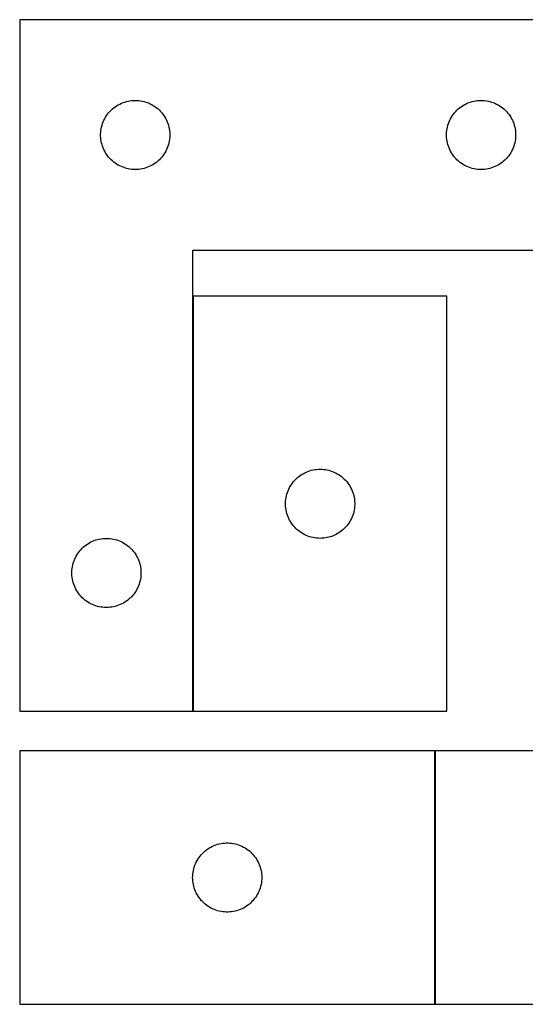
# Model space of a CAD drawing. Header units: millimetres. Extents: x 9 to 1493, y 7 to 442.
# Tile 1 of 6: x 9 to 228, y 15 to 442. Entities that reach past the tile are written whole.
import ezdxf

# ---------------------------------------------------------------- set-up
doc = ezdxf.new("R2010")
doc.units = ezdxf.units.MM
doc.layers.add('COMMON', color=5, linetype='CONTINUOUS', true_color=0x0000ff)
doc.layers.add('CUT', color=7, linetype='CONTINUOUS', true_color=0x000000)

msp = doc.modelspace()

# ---------------------------------------------------------------- linework, layer by layer
at = {"layer": 'COMMON'}
for p, q in [((84.031324, 321.844049), (84.031324, 141.844049)), ((188.928742, 124.701483), (188.928742, 14.701483))]:
    msp.add_line(p, q, dxfattribs=at)
at = {"layer": 'CUT'}
for p, q in [((8.931324, 441.844049), (8.931324, 141.844049)), ((258.931324, 441.844049), (8.931324, 441.844049)), ((52.924516, 405.588803), (53.640043, 405.879801)), ((53.640043, 405.879801), (54.369602, 406.13358)), ((54.369602, 406.13358), (55.111257, 406.349465)), ((55.111257, 406.349465), (55.863043, 406.526884)), ((55.863043, 406.526884), (56.622966, 406.665368)), ((56.622966, 406.665368), (57.389009, 406.764547)), ((57.389009, 406.764547), (58.159143, 406.82416)), ((58.159143, 406.82416), (58.931324, 406.844049)), ((58.931324, 406.844049), (59.703505, 406.82416)), ((59.703505, 406.82416), (60.473639, 406.764547)), ((60.473639, 406.764547), (61.239683, 406.665368)), ((61.239683, 406.665368), (61.999605, 406.526884)), ((61.999605, 406.526884), (62.751391, 406.349465)), ((62.751391, 406.349465), (63.493047, 406.13358)), ((63.493047, 406.13358), (64.222605, 405.879801)), ((64.222605, 405.879801), (64.938133, 405.588803)), ((202.924516, 405.588803), (203.640043, 405.879801)), ((203.640043, 405.879801), (204.369602, 406.13358)), ((204.369602, 406.13358), (205.111257, 406.349465)), ((205.111257, 406.349465), (205.863043, 406.526884)), ((205.863043, 406.526884), (206.622966, 406.665368)), ((206.622966, 406.665368), (207.389009, 406.764547)), ((207.389009, 406.764547), (208.159143, 406.82416)), ((208.159143, 406.82416), (208.931324, 406.844049)), ((208.931324, 406.844049), (209.703505, 406.82416)), ((209.703505, 406.82416), (210.473639, 406.764547)), ((210.473639, 406.764547), (211.239683, 406.665368)), ((211.239683, 406.665368), (211.999605, 406.526884)), ((211.999605, 406.526884), (212.751391, 406.349465)), ((212.751391, 406.349465), (213.493047, 406.13358)), ((213.493047, 406.13358), (214.222605, 405.879801)), ((214.222605, 405.879801), (214.938133, 405.588803)), ((47.413117, 401.452947), (47.923044, 402.033149)), ((47.923044, 402.033149), (48.462162, 402.586332)), ((48.462162, 402.586332), (49.029042, 403.111028)), ((49.029042, 403.111028), (49.622182, 403.605846)), ((49.622182, 403.605846), (50.240008, 404.069474)), ((50.240008, 404.069474), (50.880881, 404.500683)), ((50.880881, 404.500683), (51.543103, 404.898328)), ((51.543103, 404.898328), (52.224917, 405.261355)), ((52.224917, 405.261355), (52.924516, 405.588803)), ((64.938133, 405.588803), (65.637731, 405.261355)), ((65.637731, 405.261355), (66.319545, 404.898328)), ((66.319545, 404.898328), (66.981767, 404.500683)), ((66.981767, 404.500683), (67.622641, 404.069474)), ((67.622641, 404.069474), (68.240466, 403.605846)), ((68.240466, 403.605846), (68.833606, 403.111028)), ((68.833606, 403.111028), (69.400486, 402.586332)), ((69.400486, 402.586332), (69.939605, 402.033149)), ((69.939605, 402.033149), (70.449531, 401.452947)), ((197.413117, 401.452947), (197.923044, 402.033149)), ((197.923044, 402.033149), (198.462162, 402.586332)), ((198.462162, 402.586332), (199.029042, 403.111028)), ((199.029042, 403.111028), (199.622182, 403.605846)), ((199.622182, 403.605846), (200.240008, 404.069474)), ((200.240008, 404.069474), (200.880881, 404.500683)), ((200.880881, 404.500683), (201.543103, 404.898328)), ((201.543103, 404.898328), (202.224917, 405.261355)), ((202.224917, 405.261355), (202.924516, 405.588803)), ((214.938133, 405.588803), (215.637731, 405.261355)), ((215.637731, 405.261355), (216.319545, 404.898328)), ((216.319545, 404.898328), (216.981767, 404.500683)), ((216.981767, 404.500683), (217.622641, 404.069474)), ((217.622641, 404.069474), (218.240466, 403.605846)), ((218.240466, 403.605846), (218.833606, 403.111028)), ((218.833606, 403.111028), (219.400486, 402.586332)), ((219.400486, 402.586332), (219.939605, 402.033149)), ((219.939605, 402.033149), (220.449531, 401.452947)), ((44.763986, 396.772185), (45.036465, 397.494968)), ((45.036465, 397.494968), (45.34579, 398.202765)), ((45.34579, 398.202765), (45.691142, 398.8937)), ((45.691142, 398.8937), (46.071605, 399.565941)), ((46.071605, 399.565941), (46.486169, 400.217705)), ((46.486169, 400.217705), (46.933736, 400.847263)), ((46.933736, 400.847263), (47.413117, 401.452947)), ((70.449531, 401.452947), (70.928913, 400.847263)), ((70.928913, 400.847263), (71.376479, 400.217705)), ((71.376479, 400.217705), (71.791044, 399.565941)), ((71.791044, 399.565941), (72.171506, 398.8937)), ((72.171506, 398.8937), (72.516858, 398.202765)), ((72.516858, 398.202765), (72.826184, 397.494968)), ((72.826184, 397.494968), (73.098663, 396.772185)), ((194.763986, 396.772185), (195.036465, 397.494968)), ((195.036465, 397.494968), (195.34579, 398.202765)), ((195.34579, 398.202765), (195.691142, 398.8937)), ((195.691142, 398.8937), (196.071605, 399.565941)), ((196.071605, 399.565941), (196.486169, 400.217705)), ((196.486169, 400.217705), (196.933736, 400.847263)), ((196.933736, 400.847263), (197.413117, 401.452947)), ((220.449531, 401.452947), (220.928913, 400.847263)), ((220.928913, 400.847263), (221.376479, 400.217705)), ((221.376479, 400.217705), (221.791044, 399.565941)), ((221.791044, 399.565941), (222.171506, 398.8937)), ((222.171506, 398.8937), (222.516858, 398.202765)), ((222.516858, 398.202765), (222.826184, 397.494968)), ((222.826184, 397.494968), (223.098663, 396.772185)), ((43.936297, 392.230268), (43.976061, 393.001681)), ((43.976061, 393.001681), (44.055484, 393.770024)), ((44.055484, 393.770024), (44.174355, 394.53326)), ((44.174355, 394.53326), (44.332359, 395.289365)), ((44.332359, 395.289365), (44.529076, 396.036334)), ((44.529076, 396.036334), (44.763986, 396.772185)), ((73.098663, 396.772185), (73.333572, 396.036334)), ((73.333572, 396.036334), (73.53029, 395.289365)), ((73.53029, 395.289365), (73.688293, 394.53326)), ((73.688293, 394.53326), (73.807164, 393.770024)), ((73.807164, 393.770024), (73.886587, 393.001681)), ((73.886587, 393.001681), (73.926351, 392.230268)), ((193.936297, 392.230268), (193.976061, 393.001681)), ((193.976061, 393.001681), (194.055484, 393.770024)), ((194.055484, 393.770024), (194.174355, 394.53326)), ((194.174355, 394.53326), (194.332359, 395.289365)), ((194.332359, 395.289365), (194.529076, 396.036334)), ((194.529076, 396.036334), (194.763986, 396.772185)), ((223.098663, 396.772185), (223.333572, 396.036334)), ((223.333572, 396.036334), (223.53029, 395.289365)), ((223.53029, 395.289365), (223.688293, 394.53326)), ((223.688293, 394.53326), (223.807164, 393.770024)), ((223.807164, 393.770024), (223.886587, 393.001681)), ((223.886587, 393.001681), (223.926351, 392.230268)), ((43.936297, 391.45783), (43.936297, 392.230268)), ((43.976061, 390.686417), (43.936297, 391.45783)), ((44.055484, 389.918074), (43.976061, 390.686417)), ((44.174355, 389.154838), (44.055484, 389.918074)), ((44.332359, 388.398733), (44.174355, 389.154838)), ((73.688293, 389.154838), (73.53029, 388.398733)), ((73.807164, 389.918074), (73.688293, 389.154838)), ((73.886587, 390.686417), (73.807164, 389.918074)), ((73.926351, 391.45783), (73.886587, 390.686417)), ((73.926351, 392.230268), (73.926351, 391.45783)), ((193.936297, 391.45783), (193.936297, 392.230268)), ((193.976061, 390.686417), (193.936297, 391.45783)), ((194.055484, 389.918074), (193.976061, 390.686417)), ((194.174355, 389.154838), (194.055484, 389.918074)), ((194.332359, 388.398733), (194.174355, 389.154838)), ((223.688293, 389.154838), (223.53029, 388.398733)), ((223.807164, 389.918074), (223.688293, 389.154838)), ((223.886587, 390.686417), (223.807164, 389.918074)), ((223.926351, 391.45783), (223.886587, 390.686417)), ((223.926351, 392.230268), (223.926351, 391.45783)), ((44.529076, 387.651765), (44.332359, 388.398733)), ((44.763986, 386.915913), (44.529076, 387.651765)), ((45.036465, 386.193131), (44.763986, 386.915913)), ((45.34579, 385.485333), (45.036465, 386.193131)), ((45.691142, 384.794398), (45.34579, 385.485333)), ((46.071605, 384.122157), (45.691142, 384.794398)), ((72.171506, 384.794398), (71.791044, 384.122157)), ((72.516858, 385.485333), (72.171506, 384.794398)), ((72.826184, 386.193131), (72.516858, 385.485333)), ((73.098663, 386.915913), (72.826184, 386.193131)), ((73.333572, 387.651765), (73.098663, 386.915913)), ((73.53029, 388.398733), (73.333572, 387.651765)), ((194.529076, 387.651765), (194.332359, 388.398733)), ((194.763986, 386.915913), (194.529076, 387.651765)), ((195.036465, 386.193131), (194.763986, 386.915913)), ((195.34579, 385.485333), (195.036465, 386.193131)), ((195.691142, 384.794398), (195.34579, 385.485333)), ((196.071605, 384.122157), (195.691142, 384.794398)), ((222.171506, 384.794398), (221.791044, 384.122157)), ((222.516858, 385.485333), (222.171506, 384.794398)), ((222.826184, 386.193131), (222.516858, 385.485333)), ((223.098663, 386.915913), (222.826184, 386.193131)), ((223.333572, 387.651765), (223.098663, 386.915913)), ((223.53029, 388.398733), (223.333572, 387.651765)), ((46.486169, 383.470393), (46.071605, 384.122157)), ((46.933736, 382.840835), (46.486169, 383.470393)), ((47.413117, 382.235151), (46.933736, 382.840835)), ((47.923044, 381.654949), (47.413117, 382.235151)), ((48.462162, 381.101766), (47.923044, 381.654949)), ((49.029042, 380.57707), (48.462162, 381.101766)), ((49.622182, 380.082252), (49.029042, 380.57707)), ((68.833606, 380.57707), (68.240466, 380.082252)), ((69.400486, 381.101766), (68.833606, 380.57707)), ((69.939605, 381.654949), (69.400486, 381.101766)), ((70.449531, 382.235151), (69.939605, 381.654949)), ((70.928913, 382.840835), (70.449531, 382.235151)), ((71.376479, 383.470393), (70.928913, 382.840835)), ((71.791044, 384.122157), (71.376479, 383.470393)), ((196.486169, 383.470393), (196.071605, 384.122157)), ((196.933736, 382.840835), (196.486169, 383.470393)), ((197.413117, 382.235151), (196.933736, 382.840835)), ((197.923044, 381.654949), (197.413117, 382.235151)), ((198.462162, 381.101766), (197.923044, 381.654949)), ((199.029042, 380.57707), (198.462162, 381.101766)), ((199.622182, 380.082252), (199.029042, 380.57707)), ((218.833606, 380.57707), (218.240466, 380.082252)), ((219.400486, 381.101766), (218.833606, 380.57707)), ((219.939605, 381.654949), (219.400486, 381.101766)), ((220.449531, 382.235151), (219.939605, 381.654949)), ((220.928913, 382.840835), (220.449531, 382.235151)), ((221.376479, 383.470393), (220.928913, 382.840835)), ((221.791044, 384.122157), (221.376479, 383.470393)), ((50.240008, 379.618624), (49.622182, 380.082252)), ((50.880881, 379.187416), (50.240008, 379.618624)), ((51.543103, 378.78977), (50.880881, 379.187416)), ((52.224917, 378.426743), (51.543103, 378.78977)), ((52.924516, 378.099296), (52.224917, 378.426743)), ((53.640043, 377.808297), (52.924516, 378.099296)), ((54.369602, 377.554518), (53.640043, 377.808297)), ((55.111257, 377.338633), (54.369602, 377.554518)), ((55.863043, 377.161214), (55.111257, 377.338633)), ((56.622966, 377.022731), (55.863043, 377.161214)), ((57.389009, 376.923551), (56.622966, 377.022731)), ((58.159143, 376.863938), (57.389009, 376.923551)), ((58.931324, 376.844049), (58.159143, 376.863938)), ((59.703505, 376.863938), (58.931324, 376.844049)), ((60.473639, 376.923551), (59.703505, 376.863938)), ((61.239683, 377.022731), (60.473639, 376.923551)), ((61.999605, 377.161214), (61.239683, 377.022731)), ((62.751391, 377.338633), (61.999605, 377.161214)), ((63.493047, 377.554518), (62.751391, 377.338633)), ((64.222605, 377.808297), (63.493047, 377.554518)), ((64.938133, 378.099296), (64.222605, 377.808297)), ((65.637731, 378.426743), (64.938133, 378.099296)), ((66.319545, 378.78977), (65.637731, 378.426743)), ((66.981767, 379.187416), (66.319545, 378.78977)), ((67.622641, 379.618624), (66.981767, 379.187416)), ((68.240466, 380.082252), (67.622641, 379.618624)), ((200.240008, 379.618624), (199.622182, 380.082252)), ((200.880881, 379.187416), (200.240008, 379.618624)), ((201.543103, 378.78977), (200.880881, 379.187416)), ((202.224917, 378.426743), (201.543103, 378.78977)), ((202.924516, 378.099296), (202.224917, 378.426743)), ((203.640043, 377.808297), (202.924516, 378.099296)), ((204.369602, 377.554518), (203.640043, 377.808297)), ((205.111257, 377.338633), (204.369602, 377.554518)), ((205.863043, 377.161214), (205.111257, 377.338633)), ((206.622966, 377.022731), (205.863043, 377.161214)), ((207.389009, 376.923551), (206.622966, 377.022731)), ((208.159143, 376.863938), (207.389009, 376.923551)), ((208.931324, 376.844049), (208.159143, 376.863938)), ((209.703505, 376.863938), (208.931324, 376.844049)), ((210.473639, 376.923551), (209.703505, 376.863938)), ((211.239683, 377.022731), (210.473639, 376.923551)), ((211.999605, 377.161214), (211.239683, 377.022731)), ((212.751391, 377.338633), (211.999605, 377.161214)), ((213.493047, 377.554518), (212.751391, 377.338633)), ((214.222605, 377.808297), (213.493047, 377.554518)), ((214.938133, 378.099296), (214.222605, 377.808297)), ((215.637731, 378.426743), (214.938133, 378.099296)), ((216.319545, 378.78977), (215.637731, 378.426743)), ((216.981767, 379.187416), (216.319545, 378.78977)), ((217.622641, 379.618624), (216.981767, 379.187416)), ((218.240466, 380.082252), (217.622641, 379.618624)), ((83.931324, 141.844049), (83.931324, 341.844049)), ((83.931324, 341.844049), (258.931324, 341.844049)), ((84.131325, 321.844049), (84.131325, 141.844049)), ((194.131325, 321.844049), (84.131325, 321.844049)), ((194.131325, 141.844049), (194.131325, 321.844049)), ((129.229043, 243.111028), (129.822183, 243.605846)), ((129.822183, 243.605846), (130.440009, 244.069474)), ((130.440009, 244.069474), (131.080882, 244.500683)), ((131.080882, 244.500683), (131.743104, 244.898328)), ((131.743104, 244.898328), (132.424918, 245.261355)), ((132.424918, 245.261355), (133.124517, 245.588803)), ((133.124517, 245.588803), (133.840044, 245.879801)), ((133.840044, 245.879801), (134.569603, 246.13358)), ((134.569603, 246.13358), (135.311258, 246.349465)), ((135.311258, 246.349465), (136.063044, 246.526884)), ((136.063044, 246.526884), (136.822967, 246.665368)), ((136.822967, 246.665368), (137.58901, 246.764547)), ((137.58901, 246.764547), (138.359144, 246.82416)), ((138.359144, 246.82416), (139.131325, 246.844049)), ((139.131325, 246.844049), (139.903506, 246.82416)), ((139.903506, 246.82416), (140.67364, 246.764547)), ((140.67364, 246.764547), (141.439684, 246.665368)), ((141.439684, 246.665368), (142.199606, 246.526884)), ((142.199606, 246.526884), (142.951392, 246.349465)), ((142.951392, 246.349465), (143.693048, 246.13358)), ((143.693048, 246.13358), (144.422606, 245.879801)), ((144.422606, 245.879801), (145.138134, 245.588803)), ((145.138134, 245.588803), (145.837732, 245.261355)), ((145.837732, 245.261355), (146.519546, 244.898328)), ((146.519546, 244.898328), (147.181768, 244.500683)), ((147.181768, 244.500683), (147.822642, 244.069474)), ((147.822642, 244.069474), (148.440467, 243.605846)), ((148.440467, 243.605846), (149.033607, 243.111028)), ((125.891143, 238.8937), (126.271606, 239.565941)), ((126.271606, 239.565941), (126.68617, 240.217705)), ((126.68617, 240.217705), (127.133737, 240.847263)), ((127.133737, 240.847263), (127.613118, 241.452947)), ((127.613118, 241.452947), (128.123045, 242.033149)), ((128.123045, 242.033149), (128.662163, 242.586332)), ((128.662163, 242.586332), (129.229043, 243.111028)), ((149.033607, 243.111028), (149.600487, 242.586332)), ((149.600487, 242.586332), (150.139606, 242.033149)), ((150.139606, 242.033149), (150.649532, 241.452947)), ((150.649532, 241.452947), (151.128914, 240.847263)), ((151.128914, 240.847263), (151.57648, 240.217705)), ((151.57648, 240.217705), (151.991045, 239.565941)), ((151.991045, 239.565941), (152.371507, 238.8937)), ((124.374356, 234.53326), (124.53236, 235.289365)), ((124.53236, 235.289365), (124.729077, 236.036334)), ((124.729077, 236.036334), (124.963987, 236.772185)), ((124.963987, 236.772185), (125.236466, 237.494968)), ((125.236466, 237.494968), (125.545791, 238.202765)), ((125.545791, 238.202765), (125.891143, 238.8937)), ((152.371507, 238.8937), (152.716859, 238.202765)), ((152.716859, 238.202765), (153.026185, 237.494968)), ((153.026185, 237.494968), (153.298664, 236.772185)), ((153.298664, 236.772185), (153.533573, 236.036334)), ((153.533573, 236.036334), (153.730291, 235.289365)), ((153.730291, 235.289365), (153.888294, 234.53326)), ((124.136298, 232.230268), (124.176062, 233.001681)), ((124.136298, 231.45783), (124.136298, 232.230268)), ((124.176062, 230.686417), (124.136298, 231.45783)), ((124.176062, 233.001681), (124.255485, 233.770024)), ((124.255485, 229.918074), (124.176062, 230.686417)), ((124.255485, 233.770024), (124.374356, 234.53326)), ((153.888294, 234.53326), (154.007165, 233.770024)), ((154.007165, 233.770024), (154.086588, 233.001681)), ((154.086588, 230.686417), (154.007165, 229.918074)), ((154.086588, 233.001681), (154.126352, 232.230268)), ((154.126352, 231.45783), (154.086588, 230.686417)), ((154.126352, 232.230268), (154.126352, 231.45783)), ((124.374356, 229.154838), (124.255485, 229.918074)), ((124.53236, 228.398733), (124.374356, 229.154838)), ((124.729077, 227.651765), (124.53236, 228.398733)), ((124.963987, 226.915913), (124.729077, 227.651765)), ((125.236466, 226.193131), (124.963987, 226.915913)), ((153.298664, 226.915913), (153.026185, 226.193131)), ((153.533573, 227.651765), (153.298664, 226.915913)), ((153.730291, 228.398733), (153.533573, 227.651765)), ((153.888294, 229.154838), (153.730291, 228.398733)), ((154.007165, 229.918074), (153.888294, 229.154838)), ((125.545791, 225.485333), (125.236466, 226.193131)), ((125.891143, 224.794398), (125.545791, 225.485333)), ((126.271606, 224.122157), (125.891143, 224.794398)), ((126.68617, 223.470393), (126.271606, 224.122157)), ((127.133737, 222.840835), (126.68617, 223.470393)), ((127.613118, 222.235151), (127.133737, 222.840835)), ((128.123045, 221.654949), (127.613118, 222.235151)), ((150.649532, 222.235151), (150.139606, 221.654949)), ((151.128914, 222.840835), (150.649532, 222.235151)), ((151.57648, 223.470393), (151.128914, 222.840835)), ((151.991045, 224.122157), (151.57648, 223.470393)), ((152.371507, 224.794398), (151.991045, 224.122157)), ((152.716859, 225.485333), (152.371507, 224.794398)), ((153.026185, 226.193131), (152.716859, 225.485333)), ((128.662163, 221.101766), (128.123045, 221.654949)), ((129.229043, 220.57707), (128.662163, 221.101766)), ((129.822183, 220.082252), (129.229043, 220.57707)), ((130.440009, 219.618624), (129.822183, 220.082252)), ((131.080882, 219.187416), (130.440009, 219.618624)), ((131.743104, 218.78977), (131.080882, 219.187416)), ((132.424918, 218.426743), (131.743104, 218.78977)), ((133.124517, 218.099296), (132.424918, 218.426743)), ((133.840044, 217.808297), (133.124517, 218.099296)), ((145.138134, 218.099296), (144.422606, 217.808297)), ((145.837732, 218.426743), (145.138134, 218.099296)), ((146.519546, 218.78977), (145.837732, 218.426743)), ((147.181768, 219.187416), (146.519546, 218.78977)), ((147.822642, 219.618624), (147.181768, 219.187416)), ((148.440467, 220.082252), (147.822642, 219.618624)), ((149.033607, 220.57707), (148.440467, 220.082252)), ((149.600487, 221.101766), (149.033607, 220.57707)), ((150.139606, 221.654949), (149.600487, 221.101766)), ((36.529042, 213.111028), (37.122182, 213.605846)), ((37.122182, 213.605846), (37.740008, 214.069474)), ((37.740008, 214.069474), (38.380881, 214.500683)), ((38.380881, 214.500683), (39.043103, 214.898328)), ((39.043103, 214.898328), (39.724917, 215.261355)), ((39.724917, 215.261355), (40.424516, 215.588803)), ((40.424516, 215.588803), (41.140043, 215.879801)), ((41.140043, 215.879801), (41.869602, 216.13358)), ((41.869602, 216.13358), (42.611257, 216.349465)), ((42.611257, 216.349465), (43.363043, 216.526884)), ((43.363043, 216.526884), (44.122966, 216.665368)), ((44.122966, 216.665368), (44.889009, 216.764547)), ((44.889009, 216.764547), (45.659143, 216.82416)), ((45.659143, 216.82416), (46.431324, 216.844049)), ((46.431324, 216.844049), (47.203505, 216.82416)), ((47.203505, 216.82416), (47.973639, 216.764547)), ((47.973639, 216.764547), (48.739683, 216.665368)), ((48.739683, 216.665368), (49.499605, 216.526884)), ((49.499605, 216.526884), (50.251391, 216.349465)), ((50.251391, 216.349465), (50.993047, 216.13358)), ((50.993047, 216.13358), (51.722605, 215.879801)), ((51.722605, 215.879801), (52.438133, 215.588803)), ((52.438133, 215.588803), (53.137731, 215.261355)), ((53.137731, 215.261355), (53.819545, 214.898328)), ((53.819545, 214.898328), (54.481767, 214.500683)), ((54.481767, 214.500683), (55.122641, 214.069474)), ((55.122641, 214.069474), (55.740466, 213.605846)), ((55.740466, 213.605846), (56.333606, 213.111028)), ((134.569603, 217.554518), (133.840044, 217.808297)), ((135.311258, 217.338633), (134.569603, 217.554518)), ((136.063044, 217.161214), (135.311258, 217.338633)), ((136.822967, 217.022731), (136.063044, 217.161214)), ((137.58901, 216.923551), (136.822967, 217.022731)), ((138.359144, 216.863938), (137.58901, 216.923551)), ((139.131325, 216.844049), (138.359144, 216.863938)), ((139.903506, 216.863938), (139.131325, 216.844049)), ((140.67364, 216.923551), (139.903506, 216.863938)), ((141.439684, 217.022731), (140.67364, 216.923551)), ((142.199606, 217.161214), (141.439684, 217.022731)), ((142.951392, 217.338633), (142.199606, 217.161214)), ((143.693048, 217.554518), (142.951392, 217.338633)), ((144.422606, 217.808297), (143.693048, 217.554518)), ((33.191142, 208.8937), (33.571605, 209.565941)), ((33.571605, 209.565941), (33.986169, 210.217705)), ((33.986169, 210.217705), (34.433736, 210.847263)), ((34.433736, 210.847263), (34.913117, 211.452947)), ((34.913117, 211.452947), (35.423044, 212.033149)), ((35.423044, 212.033149), (35.962162, 212.586332)), ((35.962162, 212.586332), (36.529042, 213.111028)), ((56.333606, 213.111028), (56.900486, 212.586332)), ((56.900486, 212.586332), (57.439605, 212.033149)), ((57.439605, 212.033149), (57.949531, 211.452947)), ((57.949531, 211.452947), (58.428913, 210.847263)), ((58.428913, 210.847263), (58.876479, 210.217705)), ((58.876479, 210.217705), (59.291044, 209.565941)), ((59.291044, 209.565941), (59.671506, 208.8937)), ((31.674355, 204.53326), (31.832359, 205.289365)), ((31.832359, 205.289365), (32.029076, 206.036334)), ((32.029076, 206.036334), (32.263986, 206.772185)), ((32.263986, 206.772185), (32.536465, 207.494968)), ((32.536465, 207.494968), (32.84579, 208.202765)), ((32.84579, 208.202765), (33.191142, 208.8937)), ((59.671506, 208.8937), (60.016858, 208.202765)), ((60.016858, 208.202765), (60.326184, 207.494968)), ((60.326184, 207.494968), (60.598663, 206.772185)), ((60.598663, 206.772185), (60.833572, 206.036334)), ((60.833572, 206.036334), (61.03029, 205.289365)), ((61.03029, 205.289365), (61.188293, 204.53326)), ((31.436297, 202.230268), (31.476061, 203.001681)), ((31.436297, 201.45783), (31.436297, 202.230268)), ((31.476061, 200.686417), (31.436297, 201.45783)), ((31.476061, 203.001681), (31.555484, 203.770024)), ((31.555484, 203.770024), (31.674355, 204.53326)), ((61.188293, 204.53326), (61.307164, 203.770024)), ((61.307164, 203.770024), (61.386587, 203.001681)), ((61.386587, 203.001681), (61.426351, 202.230268)), ((61.426351, 201.45783), (61.386587, 200.686417)), ((61.426351, 202.230268), (61.426351, 201.45783)), ((31.555484, 199.918074), (31.476061, 200.686417)), ((31.674355, 199.154838), (31.555484, 199.918074)), ((31.832359, 198.398733), (31.674355, 199.154838)), ((32.029076, 197.651765), (31.832359, 198.398733)), ((32.263986, 196.915913), (32.029076, 197.651765)), ((32.536465, 196.193131), (32.263986, 196.915913)), ((60.598663, 196.915913), (60.326184, 196.193131)), ((60.833572, 197.651765), (60.598663, 196.915913)), ((61.03029, 198.398733), (60.833572, 197.651765)), ((61.188293, 199.154838), (61.03029, 198.398733)), ((61.307164, 199.918074), (61.188293, 199.154838)), ((61.386587, 200.686417), (61.307164, 199.918074)), ((32.84579, 195.485333), (32.536465, 196.193131)), ((33.191142, 194.794398), (32.84579, 195.485333)), ((33.571605, 194.122157), (33.191142, 194.794398)), ((33.986169, 193.470393), (33.571605, 194.122157)), ((34.433736, 192.840835), (33.986169, 193.470393)), ((34.913117, 192.235151), (34.433736, 192.840835)), ((35.423044, 191.654949), (34.913117, 192.235151)), ((57.949531, 192.235151), (57.439605, 191.654949)), ((58.428913, 192.840835), (57.949531, 192.235151)), ((58.876479, 193.470393), (58.428913, 192.840835)), ((59.291044, 194.122157), (58.876479, 193.470393)), ((59.671506, 194.794398), (59.291044, 194.122157)), ((60.016858, 195.485333), (59.671506, 194.794398)), ((60.326184, 196.193131), (60.016858, 195.485333)), ((35.962162, 191.101766), (35.423044, 191.654949)), ((36.529042, 190.57707), (35.962162, 191.101766)), ((37.122182, 190.082252), (36.529042, 190.57707)), ((37.740008, 189.618624), (37.122182, 190.082252)), ((38.380881, 189.187416), (37.740008, 189.618624)), ((39.043103, 188.78977), (38.380881, 189.187416)), ((39.724917, 188.426743), (39.043103, 188.78977)), ((40.424516, 188.099296), (39.724917, 188.426743)), ((41.140043, 187.808297), (40.424516, 188.099296)), ((52.438133, 188.099296), (51.722605, 187.808297)), ((53.137731, 188.426743), (52.438133, 188.099296)), ((53.819545, 188.78977), (53.137731, 188.426743)), ((54.481767, 189.187416), (53.819545, 188.78977)), ((55.122641, 189.618624), (54.481767, 189.187416)), ((55.740466, 190.082252), (55.122641, 189.618624)), ((56.333606, 190.57707), (55.740466, 190.082252)), ((56.900486, 191.101766), (56.333606, 190.57707)), ((57.439605, 191.654949), (56.900486, 191.101766)), ((41.869602, 187.554518), (41.140043, 187.808297)), ((42.611257, 187.338633), (41.869602, 187.554518)), ((43.363043, 187.161214), (42.611257, 187.338633)), ((44.122966, 187.022731), (43.363043, 187.161214)), ((44.889009, 186.923551), (44.122966, 187.022731)), ((45.659143, 186.863938), (44.889009, 186.923551)), ((46.431324, 186.844049), (45.659143, 186.863938)), ((47.203505, 186.863938), (46.431324, 186.844049)), ((47.973639, 186.923551), (47.203505, 186.863938)), ((48.739683, 187.022731), (47.973639, 186.923551)), ((49.499605, 187.161214), (48.739683, 187.022731)), ((50.251391, 187.338633), (49.499605, 187.161214)), ((50.993047, 187.554518), (50.251391, 187.338633)), ((51.722605, 187.808297), (50.993047, 187.554518)), ((8.931324, 141.844049), (83.931324, 141.844049)), ((84.131325, 141.844049), (194.131325, 141.844049)), ((188.828742, 124.701483), (8.828742, 124.701483)), ((8.828742, 124.701483), (8.828742, 14.701483)), ((188.828742, 14.701483), (188.828742, 124.701483)), ((369.028743, 124.701483), (189.028743, 124.701483)), ((189.028743, 124.701483), (189.028743, 14.701483)), ((88.639642, 80.709763), (89.219844, 81.21969)), ((89.219844, 81.21969), (89.825528, 81.699072)), ((89.825528, 81.699072), (90.455086, 82.146638)), ((90.455086, 82.146638), (91.10685, 82.561202)), ((91.10685, 82.561202), (91.779091, 82.941665)), ((91.779091, 82.941665), (92.470026, 83.287017)), ((92.470026, 83.287017), (93.177824, 83.596342)), ((93.177824, 83.596342), (93.900606, 83.868821)), ((93.900606, 83.868821), (94.636458, 84.103731)), ((94.636458, 84.103731), (95.383426, 84.300449)), ((95.383426, 84.300449), (96.139531, 84.458452)), ((96.139531, 84.458452), (96.902767, 84.577323)), ((96.902767, 84.577323), (97.67111, 84.656746)), ((97.67111, 84.656746), (98.442523, 84.69651)), ((98.442523, 84.69651), (99.214961, 84.69651)), ((99.214961, 84.69651), (99.986374, 84.656746)), ((99.986374, 84.656746), (100.754717, 84.577323)), ((100.754717, 84.577323), (101.517954, 84.458452)), ((101.517954, 84.458452), (102.274058, 84.300449)), ((102.274058, 84.300449), (103.021027, 84.103731)), ((103.021027, 84.103731), (103.756878, 83.868821)), ((103.756878, 83.868821), (104.479661, 83.596342)), ((104.479661, 83.596342), (105.187458, 83.287017)), ((105.187458, 83.287017), (105.878393, 82.941665)), ((105.878393, 82.941665), (106.550634, 82.561202)), ((106.550634, 82.561202), (107.202398, 82.146638)), ((107.202398, 82.146638), (107.831956, 81.699072)), ((107.831956, 81.699072), (108.43764, 81.21969)), ((108.43764, 81.21969), (109.017842, 80.709763)), ((85.411436, 76.40789), (85.774464, 77.089704)), ((85.774464, 77.089704), (86.172109, 77.751926)), ((86.172109, 77.751926), (86.603317, 78.392799)), ((86.603317, 78.392799), (87.066945, 79.010625)), ((87.066945, 79.010625), (87.561763, 79.603765)), ((87.561763, 79.603765), (88.086459, 80.170645)), ((88.086459, 80.170645), (88.639642, 80.709763)), ((109.017842, 80.709763), (109.571025, 80.170645)), ((109.571025, 80.170645), (110.095721, 79.603765)), ((110.095721, 79.603765), (110.590539, 79.010625)), ((110.590539, 79.010625), (111.054167, 78.392799)), ((111.054167, 78.392799), (111.485376, 77.751926)), ((111.485376, 77.751926), (111.883021, 77.089704)), ((111.883021, 77.089704), (112.246048, 76.40789)), ((84.007424, 72.009842), (84.145907, 72.769764)), ((84.145907, 72.769764), (84.323326, 73.52155)), ((84.323326, 73.52155), (84.539211, 74.263205)), ((84.539211, 74.263205), (84.79299, 74.992764)), ((84.79299, 74.992764), (85.083989, 75.708292)), ((85.083989, 75.708292), (85.411436, 76.40789)), ((112.246048, 76.40789), (112.573496, 75.708292)), ((112.573496, 75.708292), (112.864494, 74.992764)), ((112.864494, 74.992764), (113.118273, 74.263205)), ((113.118273, 74.263205), (113.334158, 73.52155)), ((113.334158, 73.52155), (113.511577, 72.769764)), ((113.511577, 72.769764), (113.650061, 72.009842)), ((83.828742, 69.701483), (83.848631, 70.473664)), ((83.848631, 68.929302), (83.828742, 69.701483)), ((83.848631, 70.473664), (83.908244, 71.243798)), ((83.908244, 68.159168), (83.848631, 68.929302)), ((83.908244, 71.243798), (84.007424, 72.009842)), ((113.650061, 72.009842), (113.74924, 71.243798)), ((113.74924, 71.243798), (113.808854, 70.473664)), ((113.808854, 68.929302), (113.74924, 68.159168)), ((113.808854, 70.473664), (113.828742, 69.701483)), ((113.828742, 69.701483), (113.808854, 68.929302)), ((84.007424, 67.393124), (83.908244, 68.159168)), ((84.145907, 66.633202), (84.007424, 67.393124)), ((84.323326, 65.881416), (84.145907, 66.633202)), ((84.539211, 65.13976), (84.323326, 65.881416)), ((84.79299, 64.410202), (84.539211, 65.13976)), ((85.083989, 63.694674), (84.79299, 64.410202)), ((112.864494, 64.410202), (112.573496, 63.694674)), ((113.118273, 65.13976), (112.864494, 64.410202)), ((113.334158, 65.881416), (113.118273, 65.13976)), ((113.511577, 66.633202), (113.334158, 65.881416)), ((113.650061, 67.393124), (113.511577, 66.633202)), ((113.74924, 68.159168), (113.650061, 67.393124)), ((85.411436, 62.995076), (85.083989, 63.694674)), ((85.774464, 62.313262), (85.411436, 62.995076)), ((86.172109, 61.65104), (85.774464, 62.313262)), ((86.603317, 61.010166), (86.172109, 61.65104)), ((87.066945, 60.392341), (86.603317, 61.010166)), ((87.561763, 59.799201), (87.066945, 60.392341)), ((110.590539, 60.392341), (110.095721, 59.799201)), ((111.054167, 61.010166), (110.590539, 60.392341)), ((111.485376, 61.65104), (111.054167, 61.010166)), ((111.883021, 62.313262), (111.485376, 61.65104)), ((112.246048, 62.995076), (111.883021, 62.313262)), ((112.573496, 63.694674), (112.246048, 62.995076)), ((88.086459, 59.232321), (87.561763, 59.799201)), ((88.639642, 58.693202), (88.086459, 59.232321)), ((89.219844, 58.183276), (88.639642, 58.693202)), ((89.825528, 57.703894), (89.219844, 58.183276)), ((90.455086, 57.256328), (89.825528, 57.703894)), ((91.10685, 56.841764), (90.455086, 57.256328)), ((91.779091, 56.461301), (91.10685, 56.841764)), ((92.470026, 56.115949), (91.779091, 56.461301)), ((93.177824, 55.806623), (92.470026, 56.115949)), ((93.900606, 55.534145), (93.177824, 55.806623)), ((94.636458, 55.299235), (93.900606, 55.534145)), ((103.756878, 55.534145), (103.021027, 55.299235)), ((104.479661, 55.806623), (103.756878, 55.534145)), ((105.187458, 56.115949), (104.479661, 55.806623)), ((105.878393, 56.461301), (105.187458, 56.115949)), ((106.550634, 56.841764), (105.878393, 56.461301)), ((107.202398, 57.256328), (106.550634, 56.841764)), ((107.831956, 57.703894), (107.202398, 57.256328)), ((108.43764, 58.183276), (107.831956, 57.703894)), ((109.017842, 58.693202), (108.43764, 58.183276)), ((109.571025, 59.232321), (109.017842, 58.693202)), ((110.095721, 59.799201), (109.571025, 59.232321)), ((95.383426, 55.102517), (94.636458, 55.299235)), ((96.139531, 54.944514), (95.383426, 55.102517)), ((96.902767, 54.825643), (96.139531, 54.944514)), ((97.67111, 54.74622), (96.902767, 54.825643)), ((98.442523, 54.706456), (97.67111, 54.74622)), ((99.214961, 54.706456), (98.442523, 54.706456)), ((99.986374, 54.74622), (99.214961, 54.706456)), ((100.754717, 54.825643), (99.986374, 54.74622)), ((101.517954, 54.944514), (100.754717, 54.825643)), ((102.274058, 55.102517), (101.517954, 54.944514)), ((103.021027, 55.299235), (102.274058, 55.102517)), ((8.828742, 14.701483), (188.828742, 14.701483)), ((189.028743, 14.701483), (369.028743, 14.701483))]:
    msp.add_line(p, q, dxfattribs=at)

doc.saveas('drawing.dxf')
